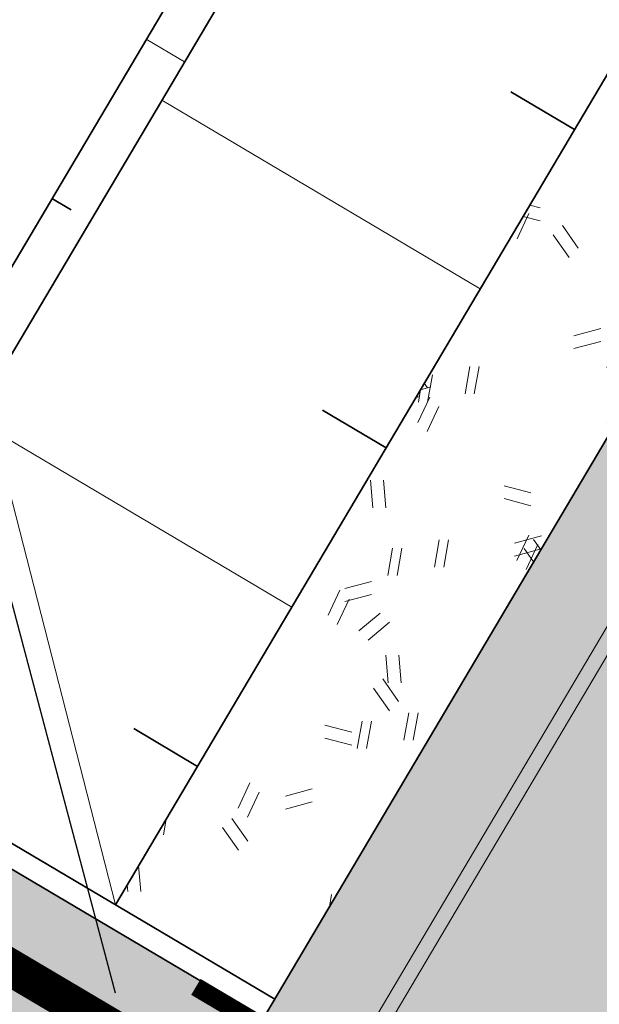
# Model space of a CAD drawing. Header units: metres. Extents: x 90794 to 91984, y 464666 to 465269.
# Tile 18 of 81: x 90871 to 90879, y 465060 to 465073. Entities that reach past the tile are written whole.
import ezdxf
from ezdxf import colors
from ezdxf.entities.mleader import LeaderData, LeaderLine
from ezdxf.enums import TextEntityAlignment as Align
from ezdxf.math import Vec2, Vec3

# ---------------------------------------------------------------- set-up
doc = ezdxf.new("R2010")
doc.units = ezdxf.units.M
doc.linetypes.add('NLCS-HIDDEN', pattern=[4, 2, -2])
doc.linetypes.add('VH-TROTTOIRBAND_280-300', pattern=[26, 12, -2, 4, -2, 4, -2])
for name, color, linetype, lineweight in [('N-OI-KL-OVERIG_MANTELBUIS-G', 8, 'Continuous', 100), ('N-OI-RI-T25', 7, 'Continuous', 25), ('N-WE-GR-GRAS_RUIGGRAS-A-500', 62, 'Continuous', 18), ('N-WE-GW-BERM-G', 90, 'Continuous', 35), ('N-WE-GW-TALUDARCERING_KORT-G', 90, 'Continuous', 35), ('N-WE-GW-TALUDARCERING_LANG-G', 90, 'Continuous', 18), ('N-WE-IE-MEUBILAIR_WEGMEUBILAIR_LICHTMAST_RADARMAST-S', 7, 'Continuous', 25), ('N-WE-VH-KANTOPSLUITING_TROTTOIRBAND_280 300_240-G', 210, 'VH-TROTTOIRBAND_280-300', 35), ('N-WE-VH-VERHARDING-G', 7, 'Continuous', 35)]:
    doc.layers.add(name, color=color, linetype=linetype, lineweight=lineweight)
for name, color, linetype, lineweight, true_color in [('N-WE-GR-GRAS_KRUIDENRIJK-A-500', 7, 'Continuous', 18, 0x008020), ('N-WE-OG-WEG_PARKEERPLAATS_HOOFDRIJBAAN-A-500', 7, 'Continuous', 18, 0x848483), ('N-WE-OG-WEG_VOETPAD-A-500', 7, 'Continuous', 18, 0xd7bd28)]:
    doc.layers.add(name, color=color, linetype=linetype, lineweight=lineweight, true_color=true_color)
doc.layers.add('N-WE-KL-TRACE_DATA-G', color=7, linetype='NLCS-HIDDEN', lineweight=35, true_color=0x006600, transparency=0.5)
doc.layers.add('X-XX-AL-HULPLIJN-G', color=155, linetype='Continuous', lineweight=18, plot=False)
doc.layers.get('0').freeze()
doc.styles.add('NLCS-ISO', font='NLCS-ISO.ttf')
doc.styles.add('NLCS-ISO-M500-T25', font='NLCS-ISO.ttf', dxfattribs={"height": 1.25})

# ---------------------------------------------------------------- blocks, each defined once
blk = doc.blocks.new('N-SIE-WEG_LICHTMAST_ RADARMAST-SO')
at = {"lineweight": 40, "flags": 128}
for points in [[(-6, 0), (-4.267949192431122, 1)], [(0, 0), (-6, 0)], [(-6, 0), (-4.267949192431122, -1)]]:
    blk.add_lwpolyline(points, dxfattribs=at)
at = {"ltscale": 0.5}
blk.add_circle((0, 0), 1.265625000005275, dxfattribs=at)
for radius in [2.000000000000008, 1.500000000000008, 1.000000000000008]:
    blk.add_arc((-1.728999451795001, 0.03344254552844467), radius, 135, 225)
at = {"style": 'NLCS-ISO'}
blk.add_attdef('X', text='', height=1.8, dxfattribs=at).set_placement((-2.91038304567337e-10, 3.000000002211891), align=Align.BOTTOM_CENTER)

msp = doc.modelspace()

# ---------------------------------------------------------------- hatches: boundary and pattern name
at = {"layer": 'N-WE-GR-GRAS_KRUIDENRIJK-A-500'}
h = msp.add_hatch(dxfattribs=at)
h.set_pattern_fill('AGR-KRUIDEN-SO', color=256, scale=0.1, pattern_type=2)
h.set_pattern_definition([(90, (0.5094692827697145, 0.8604888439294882), (-0.707106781, 0.707106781), [0.1875, -1.226713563]), (45, (0.5094692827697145, 0.8604888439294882), (-0.7071067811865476, 0.7071067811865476), [0.1875, -0.8125]), (135, (0.5094692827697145, 0.8604888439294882), (-0.7071067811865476, -0.7071067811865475), [0.1875, -0.8125])])
edge = h.paths.add_edge_path()
edge.add_arc((90877.96889997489, 465052.8188761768), 0.4000000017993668, 149.3715146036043, 239.371514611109)
edge.add_line((90877.76511226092, 465052.4746806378), (90897.36705131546, 465040.8689684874))
edge.add_arc((90897.57083902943, 465041.2131640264), 0.400000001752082, 239.3715146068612, 329.3715146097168)
edge.add_line((90897.9150345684, 465041.0093763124), (90897.96598149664, 465041.0954251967))
edge.add_arc((90897.62178595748, 465041.2992129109), 0.4000000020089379, 329.3715146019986, 405.3964201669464)
edge.add_line((90897.90266497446, 465041.584005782), (90895.67502790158, 465043.7810288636))
edge.add_arc((90894.34085257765, 465042.4282627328), 1.899999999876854, 45.39642016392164, 59.37151461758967)
edge.add_line((90895.30884421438, 465044.0631915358), (90881.55551492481, 465052.2061196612))
edge.add_arc((90880.58752328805, 465050.5711908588), 1.89999999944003, 59.37151460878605, 73.34660905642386)
edge.add_line((90881.13202767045, 465052.3914971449), (90878.13447940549, 465053.2881474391))
edge.add_arc((90878.01984690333, 465052.9049250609), 0.4000000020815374, 73.34660906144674, 149.3715145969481)
edge.add_line((90877.67565136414, 465053.1087127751), (90877.6247044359, 465053.0226638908))
edge = h.paths.add_edge_path()
edge.add_arc((90922.75419099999, 465025.6055889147), 1.899999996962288, 45.39642015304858, 59.37151462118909)
edge.add_line((90923.72218263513, 465027.2405177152), (90904.59940633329, 465038.5625321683))
edge.add_arc((90903.63141469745, 465036.9276033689), 1.899999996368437, 59.37151458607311, 73.34660905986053)
edge.add_line((90904.17591907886, 465038.7479096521), (90901.1783708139, 465039.6445599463))
edge.add_arc((90901.06373831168, 465039.2613375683), 0.40000000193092, 73.3466090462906, 149.3715146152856)
edge.add_line((90900.71954277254, 465039.4651252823), (90900.66859584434, 465039.3790763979))
edge.add_arc((90901.01279138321, 465039.1752886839), 0.4000000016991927, 149.3715145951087, 239.3715146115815)
edge.add_line((90900.80900366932, 465038.831093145), (90925.78038973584, 465024.0462946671))
edge.add_arc((90925.98417744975, 465024.3904902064), 0.4000000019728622, 239.3715146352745, 329.3715145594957)
edge.add_line((90926.32837298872, 465024.186702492), (90926.37931991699, 465024.2727513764))
edge.add_arc((90926.03512437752, 465024.4765390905), 0.4000000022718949, 329.3715146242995, 405.3964201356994)
edge.add_line((90926.31600339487, 465024.7613319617), (90924.08836632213, 465026.9583550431))
edge = h.paths.add_edge_path()
edge.add_arc((90833.12668940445, 465078.6713076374), 1.89999999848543, 59.37151459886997, 72.80267784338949)
edge.add_line((90833.6884498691, 465080.486362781), (90830.69132263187, 465081.4139751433))
edge.add_arc((90830.57305727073, 465081.0318582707), 0.4000000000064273, 72.80267783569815, 232.7460180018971)
edge.add_arc((90842.37736878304, 465096.5530769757), 19.90000000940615, 232.7460179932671, 239.371514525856)
edge.add_line((90832.23893002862, 465079.4293489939), (90871.74169035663, 465056.0409656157))
edge.add_arc((90871.94547807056, 465056.3851611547), 0.4000000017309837, 239.3715146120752, 329.3715146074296)
edge.add_line((90872.2896736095, 465056.1813734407), (90872.34062053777, 465056.2674223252))
edge.add_arc((90871.99642499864, 465056.4712100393), 0.4000000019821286, 329.3715146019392, 405.3964201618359)
edge.add_line((90872.27730401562, 465056.7560029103), (90870.04966694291, 465058.9530259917))
edge.add_arc((90868.71549161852, 465057.6002598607), 1.900000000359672, 45.39642015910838, 59.37151460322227)
edge.add_line((90869.68348325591, 465059.2351886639), (90834.09468104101, 465080.3062364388))
edge = h.paths.add_edge_path()
edge.add_line((90974.42167613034, 464995.2472678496), (90975.28777391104, 464996.7100988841))
edge.add_line((90975.28777391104, 464996.7100988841), (90935.59421430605, 465020.2114487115))
edge.add_arc((90934.62622266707, 465018.5765199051), 1.900000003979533, 59.3715146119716, 73.34660902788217)
edge.add_line((90935.17072705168, 465020.3968261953), (90932.17317878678, 465021.2934764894))
edge.add_arc((90932.05854628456, 465020.9102541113), 0.4000000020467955, 73.34660905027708, 149.3715145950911)
edge.add_line((90931.71435074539, 465021.1140418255), (90931.66340381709, 465021.0279929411))
edge.add_arc((90932.00759935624, 465020.8242052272), 0.4000000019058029, 149.371514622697, 239.3715146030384)
edge.add_line((90931.80381164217, 465020.4800096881), (90974.42167613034, 464995.2472678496))
at = {"layer": 'N-WE-GR-GRAS_RUIGGRAS-A-500'}
h = msp.add_hatch(dxfattribs=at)
h.set_pattern_fill('AGR-GRAS_RUIGGRAS-SO', color=256, scale=0.025, pattern_type=2)
h.set_pattern_definition([(40, (0, 0), (-1.387956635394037, 3.40429161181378), [0.3749999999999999, -4]), (40, (0.125, -0.125), (-1.387956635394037, 3.40429161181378), [0.3749999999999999, -4]), (95, (0.75, -0.125), (-3.931830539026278, 1.914604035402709), [0.375, -2]), (95, (0.925, -0.125), (-3.931830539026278, 1.914604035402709), [0.375, -2]), (125, (1, 0.5), (-3.686609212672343, 0.4705449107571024), [0.375, -2.5]), (125, (1.125, 0.625), (-3.686609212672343, 0.4705449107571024), [0.375, -2.5]), (15, (0, 0.625), (0.8018411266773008, 2.803043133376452), [0.375, -2]), (15, (0, 0.8), (0.8018411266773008, 2.803043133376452), [0.375, -2]), (165, (0, 0.625), (-2.419460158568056, -3.233993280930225), [0.375, -2]), (165, (0, 0.8), (-2.419460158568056, -3.233993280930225), [0.375, -2]), (65, (0, 0), (-1.337170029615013, 1.86483278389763), [0.375, -2.5]), (65, (0.125, -0.125), (-1.337170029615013, 1.86483278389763), [0.375, -2.5]), (80, (0.75, -0.125), (-3.302320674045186, 2.866998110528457), [0.3749999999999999, -2]), (80, (0.875, -0.125), (-3.302320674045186, 2.866998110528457), [0.3749999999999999, -2]), (80, (0.25, 0.5), (-2.331783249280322, 1.172726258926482), [0.3749999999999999, -2]), (80, (0.375, 0.5), (-2.331783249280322, 1.172726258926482), [0.3749999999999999, -2])])
h.paths.add_polyline_path([(90872.36427136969, 465061.0181528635), (90874.51549347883, 465059.7444796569), (90905.39002229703, 465111.8912694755), (90903.23880018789, 465113.164942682)])
at = {"layer": 'N-WE-OG-WEG_PARKEERPLAATS_HOOFDRIJBAAN-A-500'}
h = msp.add_hatch(color=256, dxfattribs=at)
h.dxf.hatch_style = 1
edge = h.paths.add_edge_path()
edge.add_line((90931.75285543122, 465020.3939663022), (90925.7294520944, 465023.9602402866))
edge.add_arc((90925.98417745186, 465024.390490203), 0.4999999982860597, 239.3727508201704, 329.3715147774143)
edge.add_line((90926.41442187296, 465024.1357555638), (90976.64809314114, 465108.979955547))
edge.add_arc((90971.48516007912, 465112.0367712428), 6.000000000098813, 329.3715146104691, 419.3715146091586)
edge.add_line((90974.54197577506, 465117.1997043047), (90935.99207557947, 465140.0239281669))
edge.add_arc((90932.93525988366, 465134.860995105), 6.000000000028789, 59.37151461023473, 149.3715146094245)
edge.add_line((90927.77232682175, 465137.9178108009), (90877.58961204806, 465053.1596758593))
edge.add_line((90877.58961204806, 465053.1596758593), (90877.53865555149, 465053.0736108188))
edge.add_arc((90877.96889996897, 465052.8188761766), 0.4999999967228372, 149.3715142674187, 239.3702788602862)
edge.add_line((90877.71415604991, 465052.3886372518), (90871.69075271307, 465055.9549112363))
edge.add_arc((90871.94547807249, 465056.3851611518), 0.4999999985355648, 239.3727505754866, 329.3715147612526)
edge.add_line((90872.37572249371, 465056.1304265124), (90872.42668429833, 465056.2165005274))
edge.add_line((90872.42668429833, 465056.2165005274), (90924.64727089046, 465144.4165818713))
edge.add_arc((90931.53118163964, 465140.3408276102), 7.999999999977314, 59.37151460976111, 149.3715146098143, ccw=False)
edge.add_line((90935.60693590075, 465147.2247383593), (90981.04074684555, 465120.3247602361))
edge.add_arc((90976.96499258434, 465113.4408494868), 8.000000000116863, -30.62848538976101, 59.371514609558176, ccw=False)
edge.add_line((90983.84890333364, 465109.3650952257), (90931.57735493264, 465021.0789398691))
edge.add_arc((90932.00758875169, 465020.8241864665), 0.5000004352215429, 149.3690456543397, 149.3716196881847)
edge.add_arc((90932.00759935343, 465020.8242052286), 0.499999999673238, 149.3740886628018, 239.3702786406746)
at = {"layer": 'N-WE-OG-WEG_VOETPAD-A-500'}
h = msp.add_hatch(color=256, dxfattribs=at)
h.dxf.hatch_style = 1
edge = h.paths.add_edge_path()
edge.add_arc((90807.2413927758, 465069.6973926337), 24.09999999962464, 43.16153127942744, 60.06104363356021)
edge.add_line((90819.26914949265, 465090.5814312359), (90819.52973689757, 465091.0216006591))
edge.add_line((90819.52973689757, 465091.0216006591), (90819.52991530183, 465091.0214951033))
edge.add_line((90819.52991530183, 465091.0214951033), (90819.93690748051, 465091.7102314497))
edge.add_line((90819.93690748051, 465091.7102314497), (90874.36265269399, 465059.4863330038))
edge.add_line((90874.36265269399, 465059.4863330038), (90872.42668429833, 465056.2165005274))
edge.add_arc((90871.99642499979, 465056.4712100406), 0.5000000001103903, 329.3748608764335, 405.3964201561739)
edge.add_line((90872.3475237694, 465056.8272011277), (90870.1635183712, 465058.9811921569))
edge.add_arc((90868.40802452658, 465057.2012367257), 2.499999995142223, 45.39642014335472, 59.37151464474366)
edge.add_line((90869.6816977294, 465059.3524588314), (90834.14562796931, 465080.3922853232))
edge.add_arc((90833.5855265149, 465079.7061031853), 0.8857536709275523, 50.77669256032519, 81.39749989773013)
edge.add_line((90833.71801620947, 465080.5818919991), (90830.72088897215, 465081.5095043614))
edge.add_arc((90830.57305727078, 465081.0318582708), 0.4999999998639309, 72.80267783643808, 195.4376166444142)
edge.add_arc((90842.37736878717, 465096.5530769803), 19.90000001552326, 223.16153128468, 231.873440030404, ccw=False)
edge.add_line((90827.86175014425, 465082.9403323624), (90824.82060931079, 465086.1831788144))

# ---------------------------------------------------------------- linework, layer by layer
at = {"layer": 'N-OI-KL-OVERIG_MANTELBUIS-G', "const_width": 0.25, "flags": 128}
msp.add_lwpolyline([(90873.45121692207, 465059.9097534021), (90880.33512767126, 465055.833999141)], dxfattribs=at)
at = {"layer": 'N-WE-GW-BERM-G', "flags": 128}
for points in [[(90870.39856182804, 465068.6899183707), (90898.41938846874, 465116.0168319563)], [(90870.60917356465, 465067.8679434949), (90898.93568177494, 465115.7111503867)], [(90872.36427136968, 465061.0181528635), (90903.23880018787, 465113.164942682)]]:
    msp.add_lwpolyline(points, dxfattribs=at)
at = {"layer": 'N-WE-GW-TALUDARCERING_KORT-G'}
for p, q in [((90878.56672211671, 465071.494034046), (90877.70623327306, 465072.0035033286)), ((90871.50631974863, 465070.5609111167), (90871.76446640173, 465070.4080703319)), ((90876.01937570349, 465067.1915898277), (90875.15888685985, 465067.7010591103)), ((90873.47202929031, 465062.8891456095), (90872.61154044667, 465063.3986148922))]:
    msp.add_line(p, q, dxfattribs=at)
at = {"layer": 'N-WE-GW-TALUDARCERING_LANG-G'}
for p, q in [((90872.77999295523, 465072.7121332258), (90873.29628626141, 465072.4064516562)), ((90877.29304891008, 465069.3428119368), (90872.99060469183, 465071.89015835)), ((90874.7457024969, 465065.0403677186), (90870.72348764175, 465067.4217988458))]:
    msp.add_line(p, q, dxfattribs=at)
at = {"layer": 'N-WE-GW-TALUDARCERING_LANG-G', "flags": 128}
msp.add_lwpolyline([(90870.39856182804, 465068.6899183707), (90872.36427136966, 465061.0181528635)], dxfattribs=at)
at = {"layer": 'N-WE-KL-TRACE_DATA-G', "const_width": 0.5, "flags": 128}
msp.add_lwpolyline([(91140.55502259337, 464943.7499174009), (91000.06116676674, 464983.7274242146), (90822.57805724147, 465088.8100036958)], dxfattribs=at)
at = {"layer": 'N-WE-VH-KANTOPSLUITING_TROTTOIRBAND_280 300_240-G', "flags": 128}
msp.add_lwpolyline([(90820.08958385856, 465091.968406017), (90874.5154934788, 465059.7444796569)], dxfattribs=at)
at = {"layer": 'N-WE-VH-VERHARDING-G', "flags": 128}
msp.add_lwpolyline([(90872.42666942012, 465056.2164753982), (90924.64727089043, 465144.4165818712, -0.4142135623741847), (90935.60693590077, 465147.2247383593), (90981.04074684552, 465120.3247602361, -0.4142135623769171), (90983.84890333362, 465109.3650952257), (90931.6283018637, 465021.1649887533)], format="xyb", dxfattribs=at)
msp.add_lwpolyline([(90819.93676151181, 465091.7103178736), (90874.36265249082, 465059.4863331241)], dxfattribs=at)
at = {"layer": 'X-XX-AL-HULPLIJN-G', "flags": 128}
for points in [[(90930.20398479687, 465021.3110055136), (90982.73026783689, 465110.0274052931, 0.4142135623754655), (90980.37843677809, 465119.2061247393), (90934.94462583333, 465146.1061028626, 0.4142135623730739), (90925.7659063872, 465143.7542718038), (90873.23962334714, 465055.0378720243)], [(90930.03188702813, 465021.4128993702), (90982.55817006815, 465110.1292991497, 0.4142135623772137), (90980.27654292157, 465119.0340269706), (90934.84273197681, 465145.9340050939, 0.4142135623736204), (90925.93800415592, 465143.6523779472), (90873.41172111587, 465054.9359781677)]]:
    msp.add_lwpolyline(points, format="xyb", dxfattribs=at)

# ---------------------------------------------------------------- block references
at = {"layer": 'N-WE-IE-MEUBILAIR_WEGMEUBILAIR_LICHTMAST_RADARMAST-S'}
ref = msp.add_blockref('N-SIE-WEG_LICHTMAST_ RADARMAST-SO', (90871.85211182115, 465056.9581340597), dxfattribs=dict(at, xscale=0.4999999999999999, yscale=0.4999999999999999, zscale=0.4999999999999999, rotation=305.0138871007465))
ref.add_attrib('TYPE', 'R4.1', dxfattribs={"layer": '0', "height": 0.9, "style": 'NLCS-ISO'}).set_placement((90869.20193117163, 465060.3429857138), align=Align.BOTTOM_CENTER)

# ---------------------------------------------------------------- leaders
at = {"layer": 'N-OI-RI-T25'}
ml = msp.add_multileader_mtext('Standard', dxfattribs=at)
ml.set_content('Mantelbuizen', color=256, style='NLCS-ISO-M500-T25')
ml.set_leader_properties(color=256, linetype='ByLayer', lineweight=-1)
ml.build(insert=Vec2(0, 0))
ml.multileader.update_dxf_attribs({"text_left_attachment_type": 5, "text_right_attachment_type": 5, "dogleg_length": 1.25, "arrow_head_size": 1.25})
ctx = ml.context
ctx.base_point, ctx.char_height, ctx.arrow_head_size, ctx.landing_gap_size, ctx.plane_origin = Vec3(90855.85998984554, 465078.0998915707), 1.25, 1.25, 0.45, Vec3(90872.02470293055, 465057.5003846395)
ctx.left_attachment, ctx.right_attachment = 5, 5
notes = []
notes.append((ctx, [(0, (1, 1, 0), (90867.50998984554, 465078.0998915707), (-1, 0), 1.25, [(0, [(90872.68701299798, 465058.6190201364)], 0, [])])]))
ctx.mtext.insert, ctx.mtext.width, ctx.mtext.flow_direction = Vec3(90856.30998984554, 465079.5998915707), 13.64783558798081, 5
for ctx, leaders in notes:
    for number, flags, end, landing, length, lines in leaders:
        leader = LeaderData()
        leader.index, (leader.has_last_leader_line, leader.has_dogleg_vector, leader.attachment_direction) = number, flags
        leader.last_leader_point, leader.dogleg_vector, leader.dogleg_length = Vec3(end), Vec3(landing), length
        for number, points, colour, breaks in lines:
            line = LeaderLine()
            line.index, line.vertices, line.color, line.breaks = number, Vec3.list(points), colors.encode_raw_color(colour), breaks
            leader.lines.append(line)
        ctx.leaders.append(leader)

doc.saveas('drawing.dxf')
